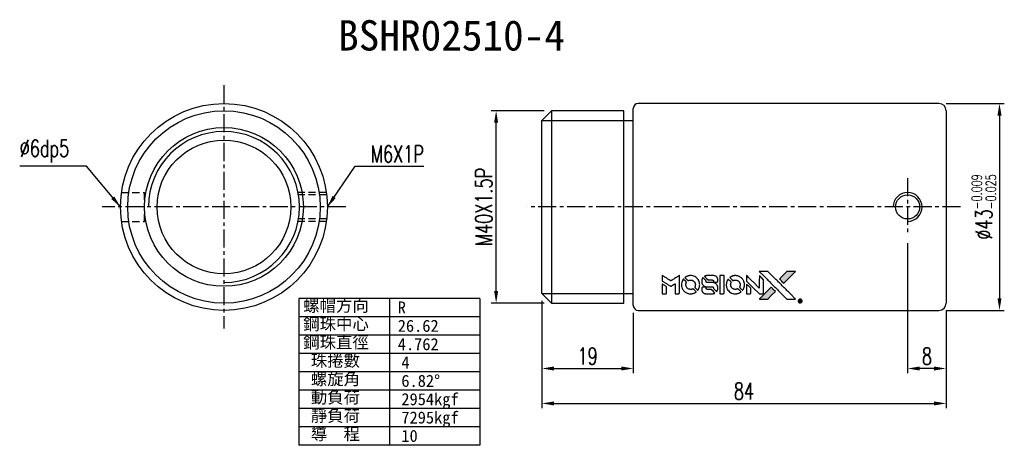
# Model space of a CAD drawing. Extents: x 359 to 564, y 273 to 362.
import ezdxf

# ---------------------------------------------------------------- set-up
doc = ezdxf.new("R2010")
doc.units = 0
doc.header["$LTSCALE"] = 3
doc.header["$MEASUREMENT"] = 0
doc.header["$PDSIZE"] = -1
doc.linetypes.add('CENTER', pattern=[2, 1.25, -0.25, 0.25, -0.25])
doc.linetypes.add('DASHED', pattern=[0.75, 0.5, -0.25])
doc.layers.get('0').update_dxf_attribs({"linetype": 'CONTINUOUS'})
doc.layers.get('DEFPOINTS').update_dxf_attribs({"linetype": 'CONTINUOUS'})
for name, color, linetype in [('CL', 1, 'CENTER'), ('DIM', 4, 'CONTINUOUS'), ('HID', 2, 'DASHED'), ('OUT', 3, 'CONTINUOUS')]:
    doc.layers.add(name, color=color, linetype=linetype)
doc.styles.add('DIM-7', font='SIMPLEX.shx', dxfattribs={"width": 0.7, "bigfont": 'chineset.shx'})
doc.styles.add('T', font='kaiu.ttf')
doc.dimstyles.new('CNS', dxfattribs={"dimtxt": 3.5, "dimasz": 2.5, "dimexe": 1, "dimexo": 1.5, "dimgap": 0.09, "dimtad": 0, "dimdsep": 46, "dimtxsty": 'DIM-7', "dimcen": 0.09, "dimclrd": 1, "dimclre": 1, "dimclrt": 4, "dimadec": 0, "dimazin": 0, "dimtfac": 1, "dimtix": 1, "dimtmove": 2, "dimatfit": 3, "dimfxl": 1, "dimtvp": 0.971429, "dimtolj": 1, "dimarcsym": 0})

# ---------------------------------------------------------------- blocks, each defined once
blk = doc.blocks.new('*D1')
at = {"layer": 'DEFPOINTS', "color": 0, "transparency": 16777216}
for p in [(467.46, 304.97), (486.46, 302.47), (486.46, 289.39)]:
    blk.add_point(p, dxfattribs=at)
at = {"layer": 'DIM', "color": 7, "lineweight": -2, "transparency": 16777216}
for p, q in [((467.46, 303.47), (467.46, 288.39)), ((486.46, 300.97), (486.46, 288.39)), ((469.96, 289.39), (483.96, 289.39))]:
    blk.add_line(p, q, dxfattribs=at)
at = {"layer": 'DIM', "color": 7, "transparency": 16777216}
for points in [[(469.96, 289.8), (469.96, 288.97), (467.46, 289.39)], [(483.96, 289.8), (483.96, 288.97), (486.46, 289.39)]]:
    blk.add_solid(points, dxfattribs=at)
at = {"layer": 'DIM', "color": 7, "transparency": 16777216, "insert": (476.96, 291.94), "char_height": 3.5, "attachment_point": 5, "style": 'DIM-7'}
blk.add_mtext('\\A1;19', dxfattribs=at)
blk = doc.blocks.new('*D2')
at = {"layer": 'DEFPOINTS', "color": 0, "transparency": 16777216}
for p in [(467.46, 304.97), (551.46, 302.97), (551.46, 282.13)]:
    blk.add_point(p, dxfattribs=at)
at = {"layer": 'DIM', "color": 7, "lineweight": -2, "transparency": 16777216}
for p, q in [((467.46, 303.47), (467.46, 281.13)), ((551.46, 301.47), (551.46, 281.13)), ((469.96, 282.13), (548.96, 282.13))]:
    blk.add_line(p, q, dxfattribs=at)
at = {"layer": 'DIM', "color": 7, "transparency": 16777216}
for points in [[(469.96, 282.54), (469.96, 281.71), (467.46, 282.13)], [(548.96, 282.54), (548.96, 281.71), (551.46, 282.13)]]:
    blk.add_solid(points, dxfattribs=at)
at = {"layer": 'DIM', "color": 7, "transparency": 16777216, "insert": (509.46, 284.68), "char_height": 3.5, "attachment_point": 5, "style": 'DIM-7'}
blk.add_mtext('\\A1;84', dxfattribs=at)
blk = doc.blocks.new('*D3')
at = {"layer": 'DEFPOINTS', "color": 0, "transparency": 16777216}
for p in [(457.95, 342.97), (469.46, 342.97), (469.46, 302.97)]:
    blk.add_point(p, dxfattribs=at)
at = {"layer": 'DIM', "color": 7, "lineweight": -2, "transparency": 16777216}
for p, q in [((467.96, 342.97), (456.95, 342.97)), ((457.95, 305.47), (457.95, 340.47)), ((467.96, 302.97), (456.95, 302.97))]:
    blk.add_line(p, q, dxfattribs=at)
at = {"layer": 'DIM', "color": 7, "transparency": 16777216}
for points in [[(457.53, 340.47), (458.37, 340.47), (457.95, 342.97)], [(457.53, 305.47), (458.37, 305.47), (457.95, 302.97)]]:
    blk.add_solid(points, dxfattribs=at)
at = {"layer": 'DIM', "color": 7, "transparency": 16777216, "insert": (455.4, 322.97), "char_height": 3.5, "attachment_point": 5, "rotation": 90, "style": 'DIM-7'}
blk.add_mtext('\\A1;M40X1.5P', dxfattribs=at)
blk = doc.blocks.new('*D4')
at = {"layer": 'DEFPOINTS', "color": 0, "transparency": 16777216}
for p in [(549.96, 344.47), (549.96, 301.47), (562.55, 301.47)]:
    blk.add_point(p, dxfattribs=at)
at = {"layer": 'DIM', "color": 7, "lineweight": -2, "transparency": 16777216}
for p, q in [((551.46, 344.47), (563.55, 344.47)), ((562.55, 341.97), (562.55, 303.97)), ((551.46, 301.47), (563.55, 301.47))]:
    blk.add_line(p, q, dxfattribs=at)
at = {"layer": 'DIM', "color": 7, "transparency": 16777216}
for points in [[(562.13, 341.97), (562.97, 341.97), (562.55, 344.47)], [(562.13, 303.97), (562.97, 303.97), (562.55, 301.47)]]:
    blk.add_solid(points, dxfattribs=at)
at = {"layer": 'DIM', "color": 7, "transparency": 16777216, "insert": (559.3, 322.97), "char_height": 3.5, "attachment_point": 5, "rotation": 90, "style": 'DIM-7'}
blk.add_mtext('\\A1;%%C43{\\H2.1;\\S-0.009^ -0.025;}', dxfattribs=at)
blk = doc.blocks.new('*D5')
at = {"layer": 'DEFPOINTS', "color": 0, "transparency": 16777216}
for p in [(543.46, 316.97), (551.46, 302.97), (543.46, 289.39)]:
    blk.add_point(p, dxfattribs=at)
at = {"layer": 'DIM', "color": 7, "lineweight": -2, "transparency": 16777216}
for p, q in [((543.46, 315.47), (543.46, 288.39)), ((551.46, 301.47), (551.46, 288.39)), ((548.96, 289.39), (545.96, 289.39))]:
    blk.add_line(p, q, dxfattribs=at)
at = {"layer": 'DIM', "color": 7, "transparency": 16777216}
for points in [[(545.96, 289.8), (545.96, 288.97), (543.46, 289.39)], [(548.96, 289.8), (548.96, 288.97), (551.46, 289.39)]]:
    blk.add_solid(points, dxfattribs=at)
at = {"layer": 'DIM', "color": 7, "transparency": 16777216, "insert": (547.46, 291.94), "char_height": 3.5, "attachment_point": 5, "style": 'DIM-7'}
blk.add_mtext('\\A1;8', dxfattribs=at)

msp = doc.modelspace()

# ---------------------------------------------------------------- hatches: boundary and pattern name
at = {"linetype": 'Continuous'}
h = msp.add_hatch(color=0, dxfattribs=at)
h.dxf.hatch_style = 1
h.paths.add_polyline_path([(520.17, 309.571), (519.276, 309.571), (518.381, 309.57), (517.61, 308.794, 0.000288), (517.315, 308.496, 0.000479), (517.066, 308.244, 0.000013), (516.841, 308.016, 0.197177), (516.84, 308.013, 0.1112764), (516.84, 308.011, 0.0015954), (517.113, 307.735, 0.0005055), (517.283, 307.565), (517.726, 307.122), (518.948, 308.346)])
h.paths.add_polyline_path([(515.198, 304.598), (515.982, 305.381), (515.537, 305.826, 0.000476), (515.367, 305.996, 0.0015067), (515.09, 306.27, 0.2256647), (515.087, 306.27, 0.0011115), (514.713, 305.897, 0.0003511), (514.481, 305.665, 0.000108), (513.502, 304.682, 0.0006916), (513.007, 304.183, 0.0000771), (512.665, 303.838, 0.1975269), (512.66, 303.825, 0.2961744), (512.663, 303.82, 0.0041949), (513.101, 303.816, 0.0005293), (513.538, 303.815), (514.415, 303.815)])

# ---------------------------------------------------------------- linework, layer by layer
at = {"color": 0}
for points in [[(513.712, 308.494, -0.000056), (514.247, 307.958, -0.000021), (514.998, 307.205, -0.000021), (515.816, 306.386, -0.000025), (516.583, 305.617), (518.38, 303.815), (519.27, 303.817), (520.161, 303.819), (518.96, 305.028, 0.000274), (518.383, 305.609, 0.000123), (517.623, 306.372, 0.000121), (516.82, 307.177, 0.000165), (516.095, 307.904), (514.431, 309.57), (513.534, 309.57), (512.638, 309.57)], [(517.61, 308.794, 0.000288), (517.315, 308.496, 0.000479), (517.066, 308.244, 0.000013), (516.841, 308.016, 0.197177), (516.84, 308.013, 0.197497), (516.841, 308.01, 0.00004), (516.97, 307.879, 0.000836), (517.113, 307.735, 0.000505), (517.283, 307.565), (517.726, 307.122), (518.948, 308.346), (520.17, 309.571), (519.276, 309.571), (518.381, 309.57)], [(492.481, 308.137), (492.481, 307.567), (492.637, 307.472, -0.000297), (492.733, 307.413, -0.000037), (492.942, 307.285, -0.000043), (493.19, 307.133, -0.000036), (493.454, 306.971, 0.000044), (493.712, 306.813, 0.000063), (493.942, 306.672, 0.000035), (494.136, 306.553, 0.0009), (494.189, 306.521), (494.265, 306.475), (494.365, 306.536, 0.001175), (494.423, 306.572, 0.000208), (494.531, 306.639, 0.000225), (494.657, 306.718, 0.000203), (494.788, 306.799, -0.000711), (494.913, 306.877, -0.001119), (495.02, 306.943, -0.000263), (495.114, 307.001, -0.04589), (495.125, 307.006, -0.519312), (495.134, 307, -0.001914), (495.137, 306.847, -0.003124), (495.139, 306.595, -0.000285), (495.139, 305.968), (495.139, 304.924), (495.503, 304.924, 0.001727), (495.764, 304.925, 0.025279), (495.856, 304.93, 0.073886), (495.909, 304.944, 0.07426), (495.957, 304.973, 0.03264), (495.969, 304.985, 0.01784), (495.982, 305, 0.017712), (495.994, 305.017, 0.026854), (496.004, 305.033), (496.023, 305.069), (496.026, 306.89), (496.028, 308.71), (496.008, 308.697, -0.004595), (495.994, 308.688, -0.00016), (495.938, 308.654, -0.000298), (495.873, 308.613, -0.000208), (495.799, 308.567, 0.000986), (495.582, 308.432, 0.00025), (495.23, 308.212, 0.000268), (494.856, 307.977, 0.000436), (494.538, 307.777, -0.002932), (494.433, 307.712, -0.004718), (494.343, 307.658, -0.001113), (494.263, 307.612, -0.227179), (494.255, 307.611, -0.045982), (494.246, 307.615, -0.000145), (494.139, 307.681, -0.000825), (494.019, 307.755, -0.000517), (493.879, 307.842, 0.000056), (493.398, 308.141, 0.000289), (493.132, 308.306, 0.000481), (492.934, 308.428, 0.000418), (492.725, 308.557), (492.481, 308.707)], [(492.481, 305.927), (492.481, 304.924), (492.847, 304.924, 0.000842), (493.079, 304.924, 0.010591), (493.167, 304.926, 0.028995), (493.216, 304.932, 0.069543), (493.251, 304.942, 0.051063), (493.284, 304.962, 0.039932), (493.314, 304.989, 0.039414), (493.341, 305.021, 0.045845), (493.36, 305.055, 0.094811), (493.369, 305.09, 0.007124), (493.372, 305.188, 0.004713), (493.374, 305.357, 0.000534), (493.374, 305.737), (493.373, 306.388), (493.282, 306.445, 0.000828), (493.014, 306.61, 0.000879), (492.75, 306.771, 0.000048), (492.493, 306.928, 0.137596), (492.485, 306.93, 0.413028), (492.484, 306.929, 0.000016), (492.482, 306.636, 0.000623), (492.482, 306.312, 0.000374)], [(496.832, 307.922, 0.064158), (496.598, 307.485, 0.06356), (496.482, 307.002, 0.064004), (496.492, 306.508, 0.066747), (496.627, 306.039, 0.04321), (496.787, 305.747, 0.044737), (496.993, 305.489, 0.044901), (497.242, 305.274, 0.044184), (497.525, 305.105, 0.026293), (497.741, 305.014, 0.033344), (497.949, 304.955, 0.033227), (498.164, 304.924, 0.025815), (498.399, 304.918, 0.023119), (498.625, 304.934, 0.031044), (498.826, 304.971, 0.031337), (499.02, 305.032, 0.024258), (499.223, 305.121, 0.015622), (499.294, 305.159, 0.008495), (499.379, 305.211, 0.008415), (499.459, 305.263, 0.020814), (499.516, 305.305), (499.542, 305.326), (499.271, 305.6, 0.002843), (499.068, 305.803, 0.033917), (498.983, 305.876, 0.087906), (498.921, 305.907, 0.073302), (498.846, 305.918, 0.022047), (498.81, 305.917, 0.026465), (498.777, 305.912, 0.022233), (498.739, 305.903, 0.009985), (498.691, 305.888, -0.039011), (498.516, 305.844, -0.044398), (498.344, 305.831, -0.045096), (498.175, 305.848, -0.04265), (498.008, 305.895, -0.071154), (497.772, 306.025, -0.068827), (497.58, 306.216, -0.068713), (497.446, 306.454, -0.070507), (497.383, 306.716, -0.028605), (497.379, 306.828, -0.031418), (497.388, 306.937, -0.031044), (497.411, 307.045, -0.02668), (497.447, 307.155, 0.038913), (497.467, 307.22, 0.043732), (497.476, 307.284, 0.047754), (497.473, 307.344, 0.075756), (497.458, 307.392, 0.07294), (497.441, 307.417, 0.003456), (497.372, 307.492, 0.005023), (497.282, 307.587, 0.002422), (497.164, 307.707, 0.000819), (497.057, 307.814, 0.001349), (496.966, 307.904, 0.0001), (496.885, 307.985, 0.205335), (496.882, 307.986, 0.219821), (496.879, 307.985, 0.002494), (496.865, 307.967, 0.007089), (496.849, 307.947, 0.004494)], [(498.162, 308.689, 0.024131), (498, 308.664, 0.022344), (497.837, 308.623, 0.021883), (497.675, 308.567, 0.020884), (497.516, 308.496, 0.010669), (497.426, 308.449, 0.010389), (497.337, 308.397, 0.010913), (497.258, 308.347, 0.022227), (497.198, 308.303), (497.176, 308.285), (497.462, 308.004, 0.002452), (497.574, 307.895, 0.003628), (497.673, 307.801, 0.001662), (497.758, 307.722, 0.070159), (497.779, 307.708, 0.047671), (497.795, 307.701, 0.018624), (497.819, 307.696, 0.017921), (497.845, 307.691, 0.018804), (497.871, 307.689, 0.018255), (497.907, 307.688, 0.041312), (497.934, 307.691, 0.037164), (497.962, 307.698, 0.012342), (498.002, 307.713, -0.015101), (498.097, 307.748, -0.035998), (498.17, 307.767, -0.033244), (498.249, 307.776, -0.011249), (498.364, 307.778, -0.004059), (498.458, 307.778, -0.019693), (498.511, 307.775, -0.027943), (498.555, 307.768, -0.014411), (498.609, 307.755, -0.033089), (498.736, 307.711, -0.033887), (498.856, 307.651, -0.034021), (498.967, 307.576, -0.033942), (499.066, 307.486, -0.02816), (499.154, 307.383, -0.035032), (499.224, 307.278, -0.035269), (499.278, 307.165, -0.029196), (499.319, 307.038, -0.037862), (499.346, 306.892, -0.043657), (499.348, 306.75, -0.043064), (499.326, 306.609, -0.035184), (499.279, 306.463, 0.033699), (499.256, 306.393, 0.052815), (499.248, 306.331, 0.059167), (499.252, 306.274, 0.058972), (499.27, 306.22, 0.059208), (499.296, 306.177, 0.021125), (499.343, 306.124, 0.008691), (499.429, 306.035, 0.000851), (499.642, 305.826, 0.001873), (499.751, 305.72, 0.013884), (499.805, 305.671, 0.022355), (499.837, 305.645, 0.341453), (499.851, 305.645, 0.073011), (499.878, 305.675, 0.004587), (499.943, 305.775, 0.00748), (500.007, 305.879, 0.016837), (500.052, 305.96, 0.028606), (500.138, 306.157, 0.031352), (500.199, 306.356, 0.031004), (500.234, 306.564, 0.0268), (500.246, 306.785, 0.026698), (500.234, 307.019, 0.03002), (500.196, 307.242, 0.030357), (500.133, 307.456, 0.028554), (500.043, 307.665, 0.062944), (499.784, 308.053, 0.062206), (499.436, 308.367, 0.062448), (499.022, 308.584, 0.064355), (498.572, 308.69, 0.017377), (498.482, 308.696, 0.008369), (498.367, 308.698, 0.008367), (498.251, 308.696, 0.01757)], [(500.865, 308.205, 0.023289), (500.808, 308.115, 0.026845), (500.761, 308.024, 0.026047), (500.724, 307.926, 0.019751), (500.693, 307.816, 0.013249), (500.68, 307.753, 0.025169), (500.674, 307.702, 0.016532), (500.671, 307.639, 0.002937), (500.67, 307.52, 0.003317), (500.67, 307.414, 0.011808), (500.673, 307.346, 0.01777), (500.678, 307.295, 0.021476), (500.686, 307.247, 0.04325), (500.749, 307.047, 0.045753), (500.844, 306.864, 0.04649), (500.969, 306.705, 0.047672), (501.12, 306.572, 0.025315), (501.186, 306.53, 0.015208), (501.267, 306.487, 0.01512), (501.351, 306.448, 0.022488), (501.428, 306.42, 0.027857), (501.547, 306.389, 0.034138), (501.661, 306.374, 0.014286), (501.834, 306.368, 0.00124), (502.276, 306.367, -0.00103), (502.548, 306.367, -0.002552), (502.746, 306.365, -0.001594), (502.897, 306.362, -0.047676), (502.935, 306.358, -0.085307), (503.001, 306.331, -0.097789), (503.05, 306.285, -0.085947), (503.083, 306.218, -0.051339), (503.1, 306.131, 0.014634), (503.103, 306.101, 0.015028), (503.108, 306.072, 0.014927), (503.114, 306.047, 0.059415), (503.12, 306.032, 0.070595), (503.143, 306.001, 0.00028), (503.455, 305.685, 0.000111), (503.776, 305.361, 0.200239), (503.789, 305.355, 0.268906), (503.798, 305.36, 0.001866), (503.842, 305.438, 0.007532), (503.883, 305.513, 0.017818), (503.911, 305.571, 0.013256), (503.936, 305.634, 0.011636), (503.96, 305.702, 0.011528), (503.98, 305.771, 0.012303), (503.997, 305.84, 0.0423), (504.012, 305.947, 0.013657), (504.015, 306.107, 0.013857), (504.009, 306.268, 0.037428), (503.993, 306.382, 0.014927), (503.975, 306.458, 0.0122), (503.95, 306.537, 0.012518), (503.923, 306.612, 0.023062), (503.897, 306.671, 0.065961), (503.753, 306.883, 0.06055), (503.555, 307.058, 0.059676), (503.318, 307.183, 0.060497), (503.059, 307.247, 0.025683), (503.004, 307.251, 0.001528), (502.836, 307.253, 0.002124), (502.624, 307.255, 0.001173), (502.366, 307.256, -0.000809), (501.913, 307.257, -0.017164), (501.779, 307.262, -0.063931), (501.708, 307.276, -0.108429), (501.657, 307.307, -0.052941), (501.628, 307.341, -0.063675), (501.608, 307.379, -0.050562), (501.596, 307.426, -0.020337), (501.59, 307.493, 0.009897), (501.586, 307.535, 0.016482), (501.581, 307.569, 0.019019), (501.576, 307.596, 0.06043), (501.569, 307.613, 0.076267), (501.54, 307.653, 0.00054), (501.244, 307.946, 0.000307), (500.941, 308.244, 0.142594), (500.917, 308.257, 0.232419), (500.91, 308.256, 0.022995), (500.897, 308.243, 0.024627), (500.881, 308.226, 0.015407)], [(501.69, 308.693, 0.018538), (501.634, 308.686, 0.010695), (501.566, 308.673, 0.01068), (501.498, 308.657, 0.017678), (501.442, 308.641, 0.013849), (501.379, 308.618, 0.011814), (501.313, 308.59, 0.004513), (501.252, 308.562, 0.290035), (501.246, 308.552, 0.196418), (501.248, 308.547, 0.000124), (501.357, 308.437, 0.001477), (501.478, 308.314, 0.000898), (501.622, 308.169), (501.998, 307.793), (502.469, 307.791, -0.001471), (502.825, 307.788, -0.028714), (502.935, 307.78, -0.097073), (502.996, 307.76, -0.084199), (503.049, 307.717, -0.042698), (503.074, 307.684, -0.053912), (503.09, 307.648, -0.051004), (503.1, 307.609, -0.032967), (503.103, 307.562, 0.00807), (503.103, 307.538, 0.003023), (503.105, 307.504, 0.002994), (503.106, 307.468, 0.003629), (503.109, 307.433), (503.114, 307.353), (503.475, 307.353, 0.001618), (503.647, 307.353, 0.005206), (503.761, 307.355, 0.00535), (503.841, 307.358, 0.060675), (503.872, 307.364, 0.048484), (503.889, 307.371, 0.02389), (503.909, 307.383, 0.022812), (503.93, 307.398, 0.02462), (503.949, 307.414, 0.061781), (503.985, 307.459, 0.080179), (504.006, 307.509, 0.048561), (504.016, 307.579, 0.010021), (504.018, 307.704, 0.016602), (504.012, 307.872, 0.031409), (503.995, 308.006, 0.036474), (503.963, 308.123, 0.03439), (503.914, 308.236, 0.065928), (503.79, 308.415, 0.069066), (503.626, 308.552, 0.065697), (503.422, 308.644, 0.051559), (503.185, 308.69, 0.020904), (503.058, 308.696, 0.000451), (502.435, 308.697, 0.000419), (501.809, 308.698, 0.022759)], [(504.451, 306.814), (504.454, 304.928), (504.824, 304.928), (505.193, 304.928), (505.237, 304.951, 0.071429), (505.274, 304.977, 0.054799), (505.305, 305.014, 0.053585), (505.329, 305.059, 0.060698), (505.341, 305.105, 0.033975), (505.347, 305.183, 0.000112), (505.347, 306.141, 0.000726), (505.345, 307.08, 0.001084), (505.341, 307.9), (505.335, 308.699), (504.892, 308.699), (504.449, 308.699)], [(506.136, 307.919, 0.018008), (506.083, 307.838, 0.009842), (506.023, 307.734, 0.009807), (505.967, 307.627, 0.015716), (505.923, 307.533, 0.048467), (505.817, 307.196, 0.045841), (505.775, 306.838, 0.046006), (505.799, 306.479, 0.049638), (505.889, 306.141, 0.064819), (506.122, 305.701, 0.06695), (506.458, 305.341, 0.066691), (506.878, 305.081, 0.063505), (507.359, 304.936, 0.03135), (507.482, 304.923, 0.010439), (507.663, 304.919, 0.010391), (507.844, 304.923, 0.032408), (507.965, 304.936, 0.015696), (508.107, 304.965, 0.018095), (508.241, 305.002, 0.018551), (508.369, 305.048, 0.018352), (508.493, 305.103, 0.015568), (508.575, 305.146, 0.009832), (508.668, 305.202, 0.009795), (508.755, 305.258, 0.023727), (508.817, 305.304), (508.841, 305.324), (508.57, 305.599, 0.001528), (508.417, 305.754, 0.010022), (508.338, 305.83, 0.019586), (508.287, 305.874, 0.061865), (508.248, 305.897, 0.055054), (508.19, 305.916, 0.061607), (508.132, 305.92, 0.048725), (508.063, 305.91, 0.020221), (507.974, 305.885, -0.017722), (507.877, 305.856, -0.02685), (507.792, 305.839, -0.02759), (507.706, 305.832, -0.020233), (507.611, 305.833, -0.04793), (507.43, 305.859, -0.048386), (507.257, 305.92, -0.047866), (507.098, 306.013, -0.044964), (506.956, 306.136, -0.04333), (506.837, 306.284, -0.050921), (506.752, 306.443, -0.051473), (506.701, 306.614, -0.0459), (506.684, 306.798, -0.019014), (506.688, 306.887, -0.024114), (506.698, 306.969, -0.025081), (506.716, 307.047, -0.023892), (506.741, 307.124, 0.008624), (506.763, 307.184, 0.026486), (506.776, 307.226, 0.035074), (506.781, 307.262, 0.02756), (506.783, 307.302, 0.087163), (506.77, 307.365, 0.073291), (506.736, 307.425, 0.028074), (506.662, 307.51, 0.002594), (506.465, 307.708), (506.185, 307.988)], [(507.459, 308.689, 0.023681), (507.303, 308.665, 0.022402), (507.146, 308.626, 0.021929), (506.991, 308.572, 0.020503), (506.836, 308.504, 0.013745), (506.749, 308.458, 0.009767), (506.653, 308.402, 0.009658), (506.566, 308.346, 0.027804), (506.509, 308.303), (506.488, 308.284), (506.764, 308.008, 0.002053), (506.898, 307.875, 0.006738), (506.988, 307.788, 0.007826), (507.052, 307.731, 0.063909), (507.084, 307.709, 0.061532), (507.134, 307.691, 0.068674), (507.184, 307.687, 0.052072), (507.245, 307.697, 0.019648), (507.326, 307.722, -0.018366), (507.426, 307.754, -0.0288), (507.514, 307.773, -0.029061), (507.603, 307.781, -0.019155), (507.705, 307.781, -0.053809), (507.927, 307.749, -0.058833), (508.129, 307.67, -0.058566), (508.309, 307.546, -0.052525), (508.462, 307.379, -0.044733), (508.548, 307.237, -0.040573), (508.611, 307.078, -0.041123), (508.647, 306.913, -0.04951), (508.653, 306.755, -0.017369), (508.645, 306.681, -0.024255), (508.633, 306.615, -0.023787), (508.614, 306.55, -0.015798), (508.587, 306.477, 0.010631), (508.569, 306.431, 0.033653), (508.56, 306.399, 0.037806), (508.556, 306.369, 0.016307), (508.555, 306.327, 0.068179), (508.566, 306.247, 0.095747), (508.598, 306.183, 0.033418), (508.674, 306.098, 0.002133), (508.913, 305.863, 0.001452), (509.048, 305.733, 0.012393), (509.111, 305.676, 0.020479), (509.148, 305.646, 0.344362), (509.163, 305.646, 0.074287), (509.192, 305.679, 0.005454), (509.257, 305.781, 0.008391), (509.322, 305.888, 0.017097), (509.369, 305.975, 0.027375), (509.445, 306.154, 0.02835), (509.5, 306.338, 0.027723), (509.535, 306.531, 0.023913), (509.551, 306.737, 0.027047), (509.544, 306.983, 0.031685), (509.511, 307.215, 0.032425), (509.45, 307.436, 0.031013), (509.359, 307.65, 0.037914), (509.209, 307.904, 0.040153), (509.024, 308.127, 0.039834), (508.804, 308.319, 0.036173), (508.55, 308.481, 0.040752), (508.301, 308.59, 0.035885), (508.026, 308.663, 0.035491), (507.741, 308.697, 0.037615)], [(509.993, 308.145), (509.993, 307.573), (511.32, 306.248), (512.646, 304.924), (513.016, 304.926, 0.0008), (513.254, 304.928, 0.010795), (513.341, 304.931, 0.030495), (513.388, 304.936, 0.080372), (513.421, 304.947, 0.03816), (513.452, 304.968, 0.041799), (513.48, 304.992, 0.042486), (513.502, 305.02, 0.042078), (513.519, 305.051, 0.099276), (513.529, 305.096, 0.003302), (513.532, 305.281, 0.002586), (513.533, 305.603, 0.000204), (513.532, 306.459), (513.53, 307.832), (513.088, 308.272), (512.646, 308.712), (512.642, 307.393), (512.638, 306.074), (511.34, 307.379, 0.000253), (510.84, 307.88, 0.000412), (510.416, 308.305, 0.000041), (510.036, 308.685, 0.041338), (510.017, 308.701), (509.993, 308.718)], [(509.993, 305.922), (509.993, 304.923), (510.366, 304.926), (510.738, 304.928), (510.781, 304.955, 0.03146), (510.801, 304.969, 0.026444), (510.82, 304.986, 0.026444), (510.837, 305.005, 0.031457), (510.851, 305.025), (510.878, 305.068), (510.88, 305.562), (510.883, 306.057), (510.445, 306.489, 0.000745), (510.277, 306.655, 0.001228), (510.134, 306.795, 0.000087), (510.005, 306.919, 0.195134), (510, 306.921, 0.412117), (509.997, 306.919, 0.000048), (509.995, 306.628, 0.00109), (509.994, 306.305, 0.000653)], [(500.815, 306.253, 0.065483), (500.772, 306.232, 0.053271), (500.732, 306.198, 0.052018), (500.699, 306.156, 0.0556), (500.677, 306.11, 0.036839), (500.669, 306.079, 0.026922), (500.664, 306.044, 0.016905), (500.662, 305.996, 0.004317), (500.662, 305.918, 0.016369), (500.668, 305.756, 0.029936), (500.685, 305.624, 0.03418), (500.715, 305.508, 0.031327), (500.762, 305.393, 0.046935), (500.847, 305.253, 0.054053), (500.953, 305.139, 0.053701), (501.082, 305.049, 0.045364), (501.234, 304.983, 0.032479), (501.369, 304.948, 0.03386), (501.506, 304.931, 0.013578), (501.72, 304.925, 0.001155), (502.272, 304.926, 0.000413), (502.745, 304.929, 0.005008), (502.927, 304.932, 0.013199), (503.03, 304.937, 0.033956), (503.104, 304.948, 0.013909), (503.18, 304.967, 0.010864), (503.262, 304.991, 0.010938), (503.336, 305.017, 0.028702), (503.388, 305.04), (503.427, 305.06), (503.047, 305.446), (502.667, 305.831), (502.223, 305.831, -0.001504), (502.033, 305.831, -0.00328), (501.887, 305.833, -0.001901), (501.773, 305.835, -0.061333), (501.746, 305.839, -0.063621), (501.707, 305.856, -0.048633), (501.67, 305.882, -0.046769), (501.637, 305.917, -0.047961), (501.612, 305.957, -0.02678), (501.597, 305.991, -0.050957), (501.589, 306.019, -0.029398), (501.585, 306.058, -0.00401), (501.582, 306.139), (501.578, 306.27), (501.221, 306.27, 0.001061), (501.007, 306.269, 0.009147), (500.912, 306.267, 0.020721), (500.855, 306.262, 0.051619)], [(514.481, 305.665, 0.000108), (513.502, 304.682, 0.000692), (513.006, 304.183, 0.000077), (512.665, 303.838, 0.197527), (512.66, 303.825, 0.410182), (512.665, 303.82, 0.000493), (512.848, 303.817, 0.002424), (513.101, 303.816, 0.000529), (513.537, 303.815), (514.415, 303.815), (515.198, 304.598), (515.982, 305.381), (515.537, 305.826, 0.000476), (515.367, 305.996, 0.000789), (515.222, 306.14, 0.000035), (515.092, 306.269, 0.19758), (515.088, 306.27, 0.198396), (515.085, 306.269, 0.000019), (514.908, 306.093, 0.000582), (514.713, 305.897, 0.000351)], [(521.022, 303.784, 0.082374), (520.907, 303.732, 0.083404), (520.816, 303.645, 0.082663), (520.757, 303.533, 0.07897), (520.737, 303.406, 0.084941), (520.761, 303.264, 0.08953), (520.831, 303.141, 0.090743), (520.938, 303.051, 0.090193), (521.071, 303.005, 0.10067), (521.221, 303.012, 0.099454), (521.358, 303.077, 0.097736), (521.46, 303.191, 0.09365), (521.513, 303.337, 0.07584), (521.515, 303.449, 0.068415), (521.483, 303.561, 0.068328), (521.422, 303.66, 0.075277), (521.339, 303.735, 0.059367), (521.269, 303.771, 0.048986), (521.187, 303.792, 0.048519), (521.102, 303.796, 0.055347)], [(520.967, 303.397), (520.967, 303.173), (520.993, 303.173), (521.019, 303.173), (521.022, 303.267), (521.024, 303.362), (521.079, 303.364), (521.134, 303.367), (521.172, 303.307, -0.003356), (521.188, 303.282, -0.002757), (521.205, 303.254, -0.002784), (521.221, 303.229, -0.007382), (521.231, 303.21, 0.019487), (521.244, 303.189, 0.098302), (521.254, 303.179, 0.116932), (521.266, 303.174, 0.032798), (521.286, 303.173), (521.321, 303.173), (521.296, 303.214, 0.005748), (521.284, 303.235, 0.002522), (521.268, 303.261, 0.002495), (521.251, 303.289, 0.00334), (521.234, 303.313), (521.197, 303.371), (521.227, 303.386, 0.066516), (521.257, 303.407, 0.085926), (521.278, 303.434, 0.082934), (521.288, 303.466, 0.05747), (521.29, 303.505, 0.023576), (521.287, 303.528, 0.043538), (521.283, 303.546, 0.050891), (521.275, 303.561, 0.049897), (521.265, 303.574, 0.067884), (521.236, 303.598, 0.077412), (521.203, 303.613, 0.049266), (521.155, 303.62, 0.012208), (521.077, 303.621), (520.967, 303.621)], [(521.208, 303.55, -0.120545), (521.224, 303.529, -0.09136), (521.231, 303.501, -0.087576), (521.228, 303.47, -0.098026), (521.214, 303.444, -0.079907), (521.201, 303.433, -0.087697), (521.186, 303.426, -0.041371), (521.161, 303.423, -0.005557), (521.108, 303.42), (521.02, 303.417), (521.02, 303.493), (521.02, 303.569), (521.102, 303.569, -0.007471), (521.148, 303.568, -0.035301), (521.174, 303.565, -0.060486), (521.192, 303.56, -0.063546)]]:
    msp.add_lwpolyline(points, format="xyb", close=True, dxfattribs=at)
at = {"layer": 'CL', "color": 0}
for p, q in [((401.389, 348.269), (401.389, 297.669)), ((543.46, 328.969), (543.46, 316.969)), ((426.689, 322.969), (376.089, 322.969)), ((554.46, 322.969), (464.46, 322.969))]:
    msp.add_line(p, q, dxfattribs=at)
at = {"layer": 'DIM', "color": 0}
for p, q in [((469.46, 342.969), (469.46, 302.969)), ((467.46, 340.969), (486.46, 340.969)), ((467.46, 304.969), (486.46, 304.969)), ((454.597, 303.921), (416.975, 303.921)), ((416.975, 303.921), (416.975, 273.42)), ((435.786, 303.921), (435.786, 273.42)), ((454.597, 303.921), (454.597, 273.42)), ((454.597, 300.108), (416.975, 300.108)), ((454.597, 296.296), (416.975, 296.296)), ((454.597, 292.483), (416.975, 292.483)), ((454.597, 288.671), (416.975, 288.671)), ((454.597, 284.858), (416.975, 284.858)), ((454.597, 281.045), (416.975, 281.045)), ((454.597, 277.233), (416.975, 277.233)), ((454.597, 273.42), (416.975, 273.42))]:
    msp.add_line(p, q, dxfattribs=at)
msp.add_circle((401.389, 322.969), 20, dxfattribs=at)
for centre, radius in [((401.389, 322.969), 15.69), ((543.46, 322.969), 3)]:
    msp.add_arc(centre, radius, 270, 180, dxfattribs=at)
at = {"layer": 'HID', "color": 0}
for p, q in [((380.1, 325.969), (384.889, 325.969)), ((384.889, 319.969), (384.889, 325.969)), ((422.679, 325.969), (416.79, 325.969)), ((422.679, 325.469), (416.79, 325.469)), ((380.1, 319.969), (384.889, 319.969)), ((422.679, 320.469), (416.79, 320.469)), ((422.679, 319.969), (416.79, 319.969))]:
    msp.add_line(p, q, dxfattribs=at)
at = {"layer": 'OUT', "color": 0}
for p, q in [((549.96, 344.469), (487.46, 344.469)), ((467.46, 340.969), (469.46, 342.969)), ((484.46, 342.969), (469.46, 342.969)), ((484.46, 302.969), (484.46, 342.969)), ((486.46, 302.469), (486.46, 343.469)), ((551.46, 342.969), (551.46, 302.969)), ((467.46, 304.969), (467.46, 340.969)), ((467.46, 304.969), (469.46, 302.969)), ((469.46, 302.969), (484.46, 302.969)), ((487.46, 301.469), (549.96, 301.469))]:
    msp.add_line(p, q, dxfattribs=at)
for centre, radius in [((401.389, 322.969), 21.5), ((401.389, 322.969), 16.5), ((401.389, 322.969), 13.9), ((543.46, 322.969), 2.5)]:
    msp.add_circle(centre, radius, dxfattribs=at)
for centre, radius, start, end in [((487.46, 343.469), 1, 90, 180), ((549.96, 342.969), 1.5, 0, 90), ((549.96, 302.969), 1.5, 270, 0), ((487.46, 302.469), 1, 180, 270)]:
    msp.add_arc(centre, radius, start, end, dxfattribs=at)

# ---------------------------------------------------------------- texts
at = {"layer": 'DIM', "color": 0, "style": 'T'}
for s, p in [('螺帽方向', (417.858, 301.214)), ('R', (437.51, 300.823)), ('鋼珠中心', (417.858, 297.402)), ('26.62', (437.51, 297.011)), ('鋼珠直徑', (417.858, 293.589)), ('4.762', (437.51, 293.198)), ('珠捲數', (419.445, 289.777)), ('4', (438.257, 289.386)), ('螺旋角', (419.445, 285.964)), ('6.82%%D', (438.257, 285.573)), ('動負荷', (419.445, 282.152)), ('2954kgf', (438.257, 281.761)), ('靜負荷', (419.445, 278.339)), ('7295kgf', (438.257, 277.948)), ('導  程', (419.445, 274.526)), ('10', (438.257, 274.136))]:
    msp.add_text(s, height=2.5, dxfattribs=at).set_placement(p)
at = {"layer": 'DIM', "color": 0, "insert": (425.114, 361.786), "char_height": 6.3, "width": 47.43359, "attachment_point": 1}
msp.add_mtext('{\\fDFKai-SB|b0|i0|c0|p65;BSHR02510-4}', dxfattribs=at)
at = {"layer": 'DIM', "color": 0, "char_height": 3.5, "attachment_point": 7, "style": 'DIM-7'}
for s, insert in [('\\A1;%%C6dp5', (358.946, 332.232)), ('\\A1;M6X1P', (431.929, 332.232))]:
    msp.add_mtext(s, dxfattribs=dict(at, insert=insert))

# ---------------------------------------------------------------- dimensions: what is measured, and where the dimension line sits
at = {"layer": 'DIM', "color": 0}
for base, p1, p2, text, override, picture, middle in [((562.55, 301.469), (549.96, 344.469), (549.96, 301.469), '%%C<>', {"dimgap": 0.8, "dimtad": 1, "dimclrd": 7, "dimclre": 7, "dimclrt": 7, "dimadec": 2, "dimazin": 2, "dimtol": 1, "dimlim": 0, "dimtp": -0.009, "dimtm": 0.025, "dimtfac": 0.6, "dimtdec": 3, "dimtmove": 1}, '*D4', (559.3, 322.969)), ((457.951, 342.969), (469.46, 302.969), (469.46, 342.969), 'M<>X1.5P', {"dimgap": 0.8, "dimtad": 1, "dimclrd": 7, "dimclre": 7, "dimclrt": 7, "dimadec": 2, "dimazin": 2, "dimtmove": 1}, '*D3', (455.401, 322.969))]:
    dim = msp.add_linear_dim(base=base, p1=p1, p2=p2, angle=90, text=text, dimstyle='CNS', override=override, dxfattribs=at)
    dim.commit()
    dim.dimension.update_dxf_attribs({"geometry": picture, "text_midpoint": middle})
for base, p1, p2, picture, middle in [((543.46, 289.387), (551.46, 302.969), (543.46, 316.969), '*D5', (547.46, 291.937)), ((486.46, 289.387), (467.46, 304.969), (486.46, 302.469), '*D1', (476.96, 291.937)), ((551.46, 282.125), (467.46, 304.969), (551.46, 302.969), '*D2', (509.46, 284.675))]:
    dim = msp.add_linear_dim(base=base, p1=p1, p2=p2, dimstyle='CNS', override={"dimgap": 0.8, "dimtad": 1, "dimclrd": 7, "dimclre": 7, "dimclrt": 7, "dimadec": 2, "dimazin": 2, "dimtmove": 1}, dxfattribs=at)
    dim.commit()
    dim.dimension.update_dxf_attribs({"geometry": picture, "text_midpoint": middle})

# ---------------------------------------------------------------- leaders
at = {"layer": 'DIM', "color": 0, "annotation_type": 0, "has_hookline": 1}
for points, hookline_direction, text_width in [([(379.889, 322.969), (372.863, 331.432), (370.363, 331.432)], 1, 10.617), ([(422.889, 322.969), (428.629, 331.432), (431.129, 331.432)], 0, 10.967)]:
    msp.add_leader(points, dimstyle='CNS', override={"dimgap": 0.8, "dimtad": 1, "dimclrd": 7, "dimclre": 7, "dimclrt": 7, "dimadec": 2, "dimazin": 2, "dimtmove": 1}, dxfattribs=dict(at, hookline_direction=hookline_direction, text_width=text_width))

doc.saveas('drawing.dxf')
